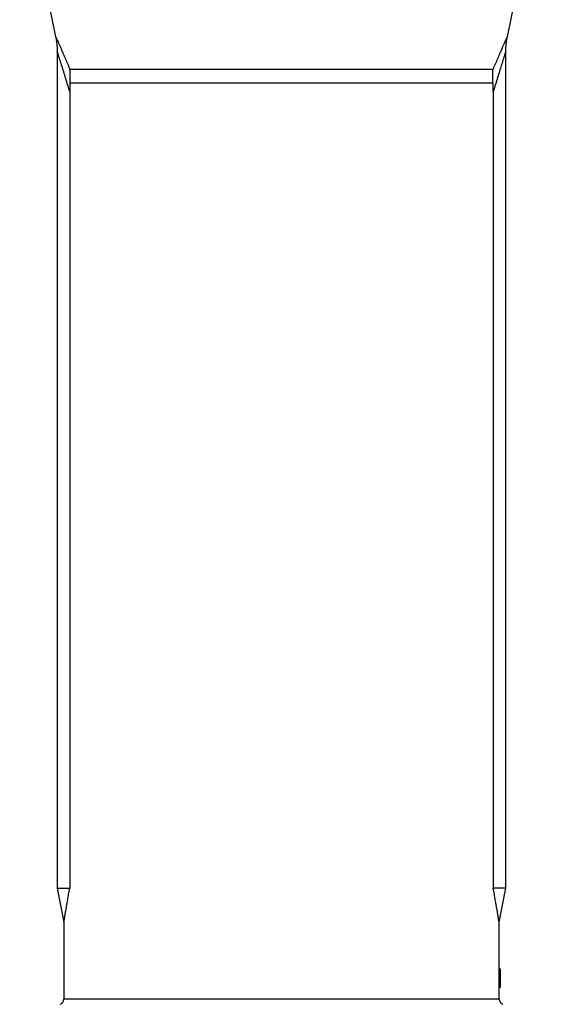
# Model space of a CAD drawing. Header units: millimetres. Extents: x 1627 to 3327, y 523 to 4613.
# Tile 5 of 9: x 2092 to 2862, y 2092 to 3541. Entities that reach past the tile are written whole.
import ezdxf

# ---------------------------------------------------------------- set-up
doc = ezdxf.new("R2010")
doc.units = ezdxf.units.MM

msp = doc.modelspace()

# ---------------------------------------------------------------- linework, layer by layer
at = {"color": 7, "linetype": 'Continuous', "lineweight": 25}
for p, q in [((2092.2, 3768.3), (2145.1, 3516)), ((2809.4, 3516), (2862.2, 3768.3)), ((2147.2, 3495.5), (2147.2, 2263.3)), ((2807.2, 2263.3), (2807.2, 3495.5)), ((2166.1, 3468.4), (2788.4, 3468.4)), ((2165.8, 3435.4), (2165.8, 2263.3)), ((2788.2, 3447.9), (2166.2, 3447.9)), ((2788.7, 3435.4), (2788.7, 2263.3)), ((2147.2, 2263.3), (2157.2, 2213.3)), ((2147.2, 2263.3), (2165.8, 2263.3)), ((2807.2, 2263.3), (2788.7, 2263.3)), ((2797.2, 2213.3), (2807.2, 2263.3)), ((2157.2, 2213.3), (2157.2, 2100)), ((2797.2, 2145.3), (2797.2, 2213.3)), ((2797.2, 2145.3), (2797.7, 2145.3)), ((2797.2, 2131.3), (2797.2, 2144.3)), ((2797.2, 2144.3), (2797.7, 2144.3)), ((2797.7, 2144.3), (2797.7, 2145.3)), ((2797.7, 2131.3), (2797.7, 2144.3)), ((2798.7, 2144.3), (2797.7, 2144.3)), ((2798.7, 2144.3), (2798.7, 2131.3)), ((2797.2, 2131.3), (2797.7, 2131.3)), ((2797.2, 2130.3), (2797.7, 2130.3)), ((2797.7, 2130.3), (2797.7, 2131.3)), ((2798.7, 2131.3), (2797.7, 2131.3)), ((2797.7, 2128.9), (2797.7, 2130.3)), ((2798.7, 2131.3), (2798.7, 2129.3)), ((2797.2, 2128.9), (2797.7, 2128.9)), ((2797.2, 2117.2), (2797.7, 2117.2)), ((2797.2, 2100), (2797.2, 2116.7)), ((2797.2, 2116.7), (2797.7, 2116.7)), ((2797.7, 2117.2), (2797.7, 2128.9)), ((2798.7, 2129.3), (2798.7, 2117.7))]:
    msp.add_line(p, q, dxfattribs=at)
at = {"color": 1, "linetype": 'Continuous', "lineweight": 25}
for p, q in [((2797.7, 2116.7), (2797.7, 2117.2)), ((2797.2, 2100), (2157.2, 2100))]:
    msp.add_line(p, q, dxfattribs=at)
at = {"color": 7, "linetype": 'Continuous', "lineweight": 25, "flags": 128}
for points in [[(2797.7, 2128.9), (2797.9, 2128.9), (2798.1, 2128.9), (2798.3, 2129), (2798.4, 2129), (2798.6, 2129.1), (2798.7, 2129.2), (2798.7, 2129.2), (2798.7, 2129.3)], [(2797.7, 2117.2), (2797.9, 2117.3), (2798.1, 2117.3), (2798.3, 2117.3), (2798.4, 2117.4), (2798.6, 2117.4), (2798.7, 2117.5), (2798.7, 2117.6), (2798.7, 2117.7)]]:
    msp.add_lwpolyline(points, dxfattribs=at)
at = {"color": 7, "linetype": 'Continuous', "lineweight": 25}
for centre, radius, start, end in [((2797.7, 2144.3), 1, 0, 90), ((2797.7, 2129.3), 1, 0, 90), ((2797.7, 2117.7), 1, 270, 0), ((2149.2, 2100), 8, 288.7982, 0), ((2805.2, 2100), 8, 180, 251.2018)]:
    msp.add_arc(centre, radius, start, end, dxfattribs=at)
msp.add_ellipse((2477.2, 2115.3), major_axis=(0, 686.2), ratio=0.466308, start_param=4.715221, end_param=4.732192, dxfattribs=at)
for points, knots in [([(2145.1, 3516), (2145.3, 3514.9), (2145.9, 3512.2), (2146.5, 3507.8), (2147, 3502.9), (2147.2, 3498.8), (2147.2, 3496.3), (2147.2, 3495.5)], [0, 0, 0, 0, 0.1645885, 0.3995708, 0.6406168, 0.8857661, 1, 1, 1, 1]), ([(2807.3, 3495.5), (2807.3, 3496.4), (2807.2, 3498.8), (2807.5, 3502.7), (2807.9, 3507.2), (2808.5, 3511.6), (2809, 3514.5), (2809.3, 3516), (2809.4, 3516)], [0, 0, 0, 0, 0.1270728, 0.3510621, 0.5703557, 0.7842799, 0.9919952, 1, 1, 1, 1]), ([(2166.2, 3447.9), (2166.5, 3451.3), (2166.7, 3454.7), (2166.6, 3459.9), (2166.6, 3461.6), (2166.4, 3464.1), (2166.4, 3465), (2166.3, 3466.3), (2166.2, 3466.7), (2166.1, 3467.5), (2166.1, 3468), (2166.1, 3468.4)], [0, 0, 0, 0, 0.5, 0.5, 0.75, 0.75, 0.875, 0.875, 0.9375, 0.9375, 1, 1, 1, 1]), ([(2788.2, 3447.9), (2787.9, 3451.3), (2787.8, 3454.7), (2787.8, 3459.9), (2787.9, 3461.6), (2788, 3464.1), (2788.1, 3465), (2788.2, 3466.3), (2788.2, 3466.7), (2788.3, 3467.5), (2788.4, 3468), (2788.4, 3468.4)], [0, 0, 0, 0, 0.5, 0.5, 0.75, 0.75, 0.875, 0.875, 0.9375, 0.9375, 1, 1, 1, 1]), ([(2166.2, 3447.9), (2166.1, 3446.9), (2166.1, 3445.8), (2166, 3443.8), (2165.9, 3442.7), (2165.8, 3439.6), (2165.8, 3437.5), (2165.8, 3435.4)], [0, 0, 0, 0, 0.25, 0.25, 0.5, 0.5, 1, 1, 1, 1]), ([(2788.7, 3435.4), (2788.7, 3437.5), (2788.6, 3439.6), (2788.5, 3442.7), (2788.5, 3443.8), (2788.4, 3445.8), (2788.3, 3446.9), (2788.2, 3447.9)], [0, 0, 0, 0, 0.5, 0.5, 0.75, 0.75, 1, 1, 1, 1]), ([(2157.2, 2213.3), (2157.2, 2213.3), (2157.2, 2213.3), (2157.3, 2213.5), (2157.4, 2214.2), (2157.6, 2215.5), (2157.9, 2217.2), (2158.3, 2219.6), (2158.7, 2222.4), (2159.4, 2226.3), (2160.3, 2231.6), (2161.5, 2238.6), (2162.8, 2246.1), (2164.2, 2254.3), (2165.3, 2260.2), (2165.8, 2263.3)], [0, 0, 0, 0, 0.006862, 0.058709, 0.111876, 0.165473, 0.22787, 0.290777, 0.354999, 0.419562, 0.530794, 0.642918, 0.756965, 0.871408, 1, 1, 1, 1]), ([(2797.2, 2213.3), (2797.2, 2213.3), (2797.2, 2213.3), (2797.2, 2213.5), (2797.1, 2214.2), (2796.9, 2215.5), (2796.6, 2217.2), (2796.2, 2219.6), (2795.7, 2222.4), (2795.1, 2226.3), (2794.2, 2231.6), (2793, 2238.6), (2791.7, 2246.1), (2790.3, 2254.3), (2789.2, 2260.2), (2788.7, 2263.3)], [0, 0, 0, 0, 0.006862, 0.058709, 0.111876, 0.165473, 0.22787, 0.290777, 0.354999, 0.419562, 0.530794, 0.642918, 0.756965, 0.871408, 1, 1, 1, 1]), ([(2797.2, 2144.3), (2797.2, 2144.4), (2797.2, 2144.6), (2797.2, 2144.8), (2797.2, 2144.9), (2797.2, 2145.1), (2797.2, 2145.2), (2797.2, 2145.3), (2797.2, 2145.3), (2797.2, 2145.3)], [0, 0, 0, 0, 0.25, 0.25, 0.5, 0.5, 0.75, 0.75, 1, 1, 1, 1]), ([(2797.2, 2130.3), (2797.2, 2130.3), (2797.2, 2130.3), (2797.2, 2130.4), (2797.2, 2130.5), (2797.2, 2130.8), (2797.2, 2131.1), (2797.2, 2131.3)], [0, 0, 0, 0, 0.25, 0.25, 0.5, 0.5, 1, 1, 1, 1]), ([(2797.2, 2128.9), (2797.2, 2129), (2797.2, 2129), (2797.2, 2129.2), (2797.2, 2129.3), (2797.2, 2129.5), (2797.2, 2129.5), (2797.2, 2129.7), (2797.2, 2129.8), (2797.2, 2129.9), (2797.2, 2130), (2797.2, 2130.1), (2797.2, 2130.2), (2797.2, 2130.2), (2797.2, 2130.3), (2797.2, 2130.3), (2797.2, 2130.3), (2797.2, 2130.3)], [0, 0, 0, 0, 0.125, 0.125, 0.25, 0.25, 0.375, 0.375, 0.5, 0.5, 0.625, 0.625, 0.75, 0.75, 0.875, 0.875, 1, 1, 1, 1]), ([(2797.2, 2116.7), (2797.2, 2116.7), (2797.2, 2116.7), (2797.2, 2116.8), (2797.2, 2117), (2797.2, 2117.2), (2797.2, 2117.2)], [0, 0, 0, 0, 0.204113, 0.501475, 0.798837, 1, 1, 1, 1])]:
    msp.add_open_spline(points, degree=3, knots=knots, dxfattribs=at)
at = {"color": 1, "linetype": 'Continuous', "lineweight": 25}
for points, knots in [([(2145.1, 3516), (2145.1, 3516), (2145.2, 3516), (2145.5, 3515.1), (2146.1, 3513.9), (2146.8, 3512.2), (2147.8, 3510.1), (2149.3, 3506.8), (2151, 3502.9), (2153.2, 3497.9), (2155.8, 3491.9), (2159, 3484.6), (2162.4, 3476.8), (2164.8, 3471.2), (2166.1, 3468.4)], [0, 0, 0, 0, 0.057992, 0.128352, 0.199381, 0.233031, 0.311786, 0.391222, 0.472474, 0.55422, 0.664129, 0.774767, 0.887169, 1, 1, 1, 1]), ([(2788.4, 3468.4), (2789.6, 3471.1), (2792, 3476.6), (2795.4, 3484.4), (2798.6, 3491.7), (2801.3, 3497.8), (2803.4, 3502.7), (2805.1, 3506.6), (2806.6, 3510), (2807.7, 3512.5), (2808.5, 3514.2), (2809, 3515.3), (2809.3, 3516), (2809.3, 3516), (2809.3, 3516)], [0, 0, 0, 0, 0.110265, 0.220897, 0.332988, 0.445773, 0.52479, 0.604225, 0.685245, 0.766957, 0.827054, 0.88753, 0.949281, 1, 1, 1, 1]), ([(2165.8, 3435.4), (2165.4, 3436.7), (2163.9, 3441.5), (2161.4, 3449.7), (2158.4, 3459.7), (2155.9, 3467.6), (2154.1, 3473.6), (2152.7, 3478), (2151.4, 3482.1), (2150.2, 3485.9), (2149.2, 3489.4), (2148.4, 3491.8), (2147.9, 3493.5), (2147.5, 3494.6), (2147.3, 3495.3), (2147.2, 3495.6), (2147.2, 3495.5), (2147.3, 3495.5)], [0, 0, 0, 0, 0.047429, 0.170455, 0.293884, 0.419163, 0.482265, 0.545546, 0.611485, 0.677788, 0.7456, 0.814151, 0.856968, 0.900076, 0.944202, 0.988724, 1, 1, 1, 1]), ([(2807.2, 3495.5), (2807.2, 3495.5), (2807.2, 3495.6), (2807.1, 3495.2), (2806.8, 3494.2), (2806.2, 3492.3), (2805.3, 3489.5), (2804.3, 3486.1), (2803.1, 3482.2), (2801.4, 3476.9), (2799.2, 3469.8), (2796.4, 3460.8), (2793.5, 3451.2), (2791.3, 3443.9), (2789.6, 3438.6), (2789.1, 3436.7), (2788.7, 3435.4)], [0, 0, 0, 0, 0.021791, 0.064907, 0.108396, 0.185806, 0.251369, 0.317675, 0.38583, 0.454437, 0.572019, 0.690668, 0.811593, 0.932983, 0.952567, 1, 1, 1, 1])]:
    msp.add_open_spline(points, degree=3, knots=knots, dxfattribs=at)

doc.saveas('drawing.dxf')
